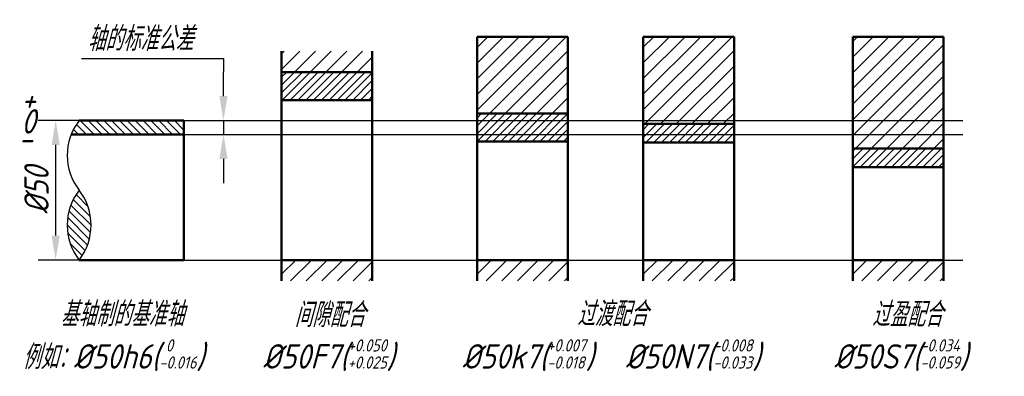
# Model space of a CAD drawing. Header units: millimetres. Extents: x 87 to 228, y 101 to 152.
import ezdxf

# ---------------------------------------------------------------- set-up
doc = ezdxf.new("R2010")
doc.units = ezdxf.units.MM
doc.header["$LTSCALE"] = 0.5
for name, color, linetype in [('剖面线层', 7, 'Continuous'), ('尺寸层', 221, 'Continuous'), ('细实线层', 7, 'Continuous')]:
    doc.layers.add(name, color=color, linetype=linetype)
doc.layers.add('文字层', color=227, linetype='Continuous', lineweight=20)
doc.layers.add('粗实线层', color=1, linetype='Continuous', lineweight=50)
doc.styles.add('工程字体（斜）', font='gbeitc.shx', dxfattribs={"bigfont": 'gbcbig.shx'})
doc.styles.add('工程斜体', font='gbeitc.shx', dxfattribs={"bigfont": 'gbcbig.shx'})
doc.dimstyles.new('gb35', dxfattribs={"dimtxt": 3.5, "dimasz": 3.5, "dimexe": 2.5, "dimexo": 0, "dimgap": 1, "dimtad": 1, "dimdsep": 46, "dimtxsty": '工程字体（斜）', "dimcen": 0, "dimadec": 0, "dimazin": 0, "dimtfac": 1, "dimtmove": 0, "dimatfit": 3, "dimfxl": 0, "dimarcsym": 0})
doc.dimstyles.new('直径加引线', dxfattribs={"dimtxt": 3.5, "dimasz": 3.5, "dimexe": 2.5, "dimexo": 0, "dimgap": 1, "dimtad": 1, "dimtoh": 1, "dimdsep": 46, "dimtxsty": '工程字体（斜）', "dimcen": 0, "dimadec": 0, "dimazin": 0, "dimtfac": 1, "dimtmove": 1, "dimatfit": 3, "dimfxl": 0, "dimarcsym": 0})
pattern_1 = [(45, (-95.2431, -114.8096), (-1.122532, 1.122532), [])]
pattern_2 = [(45, (-98.4259, -114.8096), (-1.122532, 1.122532), [])]

# ---------------------------------------------------------------- blocks, each defined once
blk = doc.blocks.new('*D13')
at = {"layer": 'Defpoints', "color": 0, "ltscale": 0.5}
for p in [(110.24, 137.94), (110.24, 135.94), (115.92, 135.94)]:
    blk.add_point(p, dxfattribs=at)
at = {"layer": '尺寸层', "color": 0, "lineweight": -2, "ltscale": 0.5}
for p, q in [((95.56, 146.82), (115.92, 146.82)), ((115.92, 146.82), (115.92, 144.94)), ((115.92, 141.44), (115.92, 144.94)), ((110.24, 137.94), (118.42, 137.94)), ((115.92, 137.94), (115.92, 135.94)), ((110.24, 135.94), (118.42, 135.94)), ((115.92, 132.44), (115.92, 128.94))]:
    blk.add_line(p, q, dxfattribs=at)
at = {"layer": '尺寸层', "color": 0, "ltscale": 0.5}
for points in [[(115.34, 141.44), (116.5, 141.44), (115.92, 137.94)], [(115.34, 132.44), (116.5, 132.44), (115.92, 135.94)]]:
    blk.add_solid(points, dxfattribs=at)
at = {"layer": '尺寸层', "color": 0, "ltscale": 0.5, "insert": (103.99, 149.66), "char_height": 3.5, "attachment_point": 5, "style": '工程字体（斜）'}
blk.add_mtext('轴的标准公差', dxfattribs=at)
blk = doc.blocks.new('*D14')
at = {"layer": 'Defpoints', "color": 0, "ltscale": 0.5}
for p in [(95.24, 137.94), (91.88, 117.94), (95.24, 117.94)]:
    blk.add_point(p, dxfattribs=at)
at = {"layer": '尺寸层', "color": 0, "lineweight": -2, "ltscale": 0.5}
for p, q in [((95.24, 137.94), (89.38, 137.94)), ((91.88, 134.44), (91.88, 121.44)), ((95.24, 117.94), (89.38, 117.94))]:
    blk.add_line(p, q, dxfattribs=at)
at = {"layer": '尺寸层', "color": 0, "ltscale": 0.5}
for points in [[(91.3, 134.44), (92.47, 134.44), (91.88, 137.94)], [(91.3, 121.44), (92.47, 121.44), (91.88, 117.94)]]:
    blk.add_solid(points, dxfattribs=at)
at = {"layer": '尺寸层', "color": 0, "ltscale": 0.5, "insert": (89.13, 127.94), "char_height": 3.5, "attachment_point": 5, "rotation": 90, "style": '工程字体（斜）'}
blk.add_mtext('%%c50', dxfattribs=at)
blk = doc.blocks.new('fg')
at = {"layer": '剖面线层', "ltscale": 0.5}
h = blk.add_hatch(dxfattribs=at)
h.set_pattern_fill('ANSI31', scale=0.5, style=0)
h.set_pattern_definition(pattern_1)
h.paths.add_polyline_path([(57, 22), (57, 11), (70, 11), (70, 22)])
h = blk.add_hatch(dxfattribs=at)
h.set_pattern_fill('ANSI31', scale=0.5, style=0)
h.set_pattern_definition(pattern_2)
h.paths.add_polyline_path([(80.817, 22), (80.817, 10), (93.817, 10), (93.817, 22)])
h.paths.add_polyline_path([(80.817, 10), (80.817, 9.5), (93.817, 9.5), (93.817, 10)])
h = blk.add_hatch(dxfattribs=at)
h.set_pattern_fill('ANSI31', scale=0.5, style=0)
h.set_pattern_definition(pattern_2)
h.paths.add_polyline_path([(110.817, 22), (110.817, 10), (123.817, 10), (123.817, 22)])
h.paths.add_polyline_path([(123.817, 8), (123.817, 10), (110.817, 10), (110.817, 8)])
h.paths.add_polyline_path([(110.817, 8), (110.817, 6), (123.817, 6), (123.817, 8)])
h = blk.add_hatch(dxfattribs=at)
h.set_pattern_fill('ANSI31', scale=0.5, style=0)
h.set_pattern_definition([(45, (-95.2431, -116.8706), (-1.122532, 1.122532), [])])
h.paths.add_polyline_path([(42, 16.939), (42, 19.939), (29, 19.939), (29, 16.939)])
h = blk.add_hatch(dxfattribs=at)
h.set_pattern_fill('ANSI31', scale=0.25, style=0)
h.set_pattern_definition([(45, (-95.2431, -116.8706), (-0.561266, 0.561266), [])])
h.paths.add_polyline_path([(29, 16.939), (29, 12.939), (42, 12.939), (42, 16.939)])
h = blk.add_hatch(dxfattribs=at)
h.set_pattern_fill('ANSI31', scale=0.25, angle=90, style=0)
h.set_pattern_definition([(135, (-95.2431, -114.8096), (-0.561266, -0.561266), [])])
h.paths.add_polyline_path([(15, 8), (15, 10), (0, 10, 0.0708293), (-1.139, 8)])
h.paths.add_polyline_path([(0, 0, 0.3420262), (0, -10, 0.3420262)])
h = blk.add_hatch(dxfattribs=at)
h.set_pattern_fill('ANSI31', scale=0.25, style=0)
h.set_pattern_definition([(45, (-95.2431, -114.8096), (-0.561266, 0.561266), [])])
h.paths.add_polyline_path([(70, 10), (70, 11), (57, 11), (57, 10)])
h.paths.add_polyline_path([(57, 10), (57, 8), (70, 8), (70, 10)])
h.paths.add_polyline_path([(70, 7), (70, 8), (57, 8), (57, 7)])
h = blk.add_hatch(dxfattribs=at)
h.set_pattern_fill('ANSI31', scale=0.25, style=0)
h.set_pattern_definition([(45, (-95.2431, -127.9417), (-0.561266, 0.561266), [])])
h.paths.add_polyline_path([(93.817, 8), (80.817, 8), (80.817, 6.827), (93.817, 6.827)])
h.paths.add_polyline_path([(93.817, 9.5), (80.817, 9.5), (80.817, 8), (93.817, 8)])
h = blk.add_hatch(dxfattribs=at)
h.set_pattern_fill('ANSI31', scale=0.25, style=0)
h.set_pattern_definition([(45, (-98.42586, -114.8096), (-0.561266, 0.561266), [])])
h.paths.add_polyline_path([(123.817, 3.327), (123.817, 6), (110.817, 6), (110.817, 3.327)])
h = blk.add_hatch(dxfattribs=at)
h.set_pattern_fill('ANSI31', scale=0.5, style=0)
h.set_pattern_definition(pattern_1)
h.paths.add_polyline_path([(42, -10), (29, -10), (29, -13), (42, -13)])
h = blk.add_hatch(dxfattribs=at)
h.set_pattern_fill('ANSI31', scale=0.5, style=0)
h.set_pattern_definition([(45, (-67.2431, -114.8096), (-1.122532, 1.122532), [])])
h.paths.add_polyline_path([(70, -10), (57, -10), (57, -13), (70, -13)])
h = blk.add_hatch(dxfattribs=at)
h.set_pattern_fill('ANSI31', scale=0.5, style=0)
h.set_pattern_definition([(45, (-43.4259, -114.8096), (-1.122532, 1.122532), [])])
h.paths.add_polyline_path([(93.817, -10), (80.817, -10), (80.817, -13), (93.817, -13)])
h = blk.add_hatch(dxfattribs=at)
h.set_pattern_fill('ANSI31', scale=0.5, style=0)
h.set_pattern_definition([(45, (-13.4259, -114.8096), (-1.122532, 1.122532), [])])
h.paths.add_polyline_path([(123.817, -10), (110.817, -10), (110.817, -13), (123.817, -13)])
at = {"layer": '剖面线层', "color": 7, "ltscale": 0.5}
for p, q in [((15, 10), (126.599, 10)), ((15, 8), (126.599, 8)), ((0, -10), (126.599, -10))]:
    blk.add_line(p, q, dxfattribs=at)
at = {"layer": '粗实线层', "color": 7, "ltscale": 0.5}
for p, q in [((57, 22), (57, -13)), ((57, 22), (70, 22)), ((70, 22), (70, -13)), ((80.817, 22), (80.817, -13)), ((80.817, 22), (93.817, 22)), ((93.817, 22), (93.817, -13)), ((110.817, 22), (110.817, -13)), ((110.817, 22), (123.817, 22)), ((123.817, 22), (123.817, -13)), ((29, 19.939), (29, -13)), ((42, 19.939), (42, -13)), ((29, 16.939), (42, 16.939)), ((29, 12.939), (42, 12.939)), ((0, 10), (15, 10)), ((15, 10), (15, -10)), ((57, 11), (70, 11)), ((80.817, 9.5), (93.817, 9.5)), ((-1.139, 8), (15, 8)), ((57, 7), (70, 7)), ((80.817, 6.827), (93.817, 6.827)), ((110.817, 6), (123.817, 6)), ((110.817, 3.327), (123.817, 3.327)), ((15, -10), (0, -10)), ((29, -10), (42, -10)), ((57, -10), (70, -10)), ((80.817, -10), (93.817, -10)), ((110.817, -10), (123.817, -10))]:
    blk.add_line(p, q, dxfattribs=at)
at = {"layer": '细实线层', "color": 7, "ltscale": 0.5}
for centre, start, end in [((6.454, 5), 142.23594, 217.76406), ((6.454, -5), 142.23594, 217.76406), ((-6.454, -5), 322.23594, 37.76406)]:
    blk.add_arc(centre, 8.164, start, end, dxfattribs=at)
at = {"layer": '尺寸层', "color": 7, "ltscale": 0.5, "char_height": 3.5, "attachment_point": 5, "style": '工程字体（斜）'}
for s, insert in [('%%C50h6({\\H0.5x;\\S 0^ -0.016;})', (8.568, -23.642)), ('%%C50F7({\\H0.5x;\\S+0.050^ +0.025;})', (35.761, -23.642)), ('%%C50k7({\\H0.5x;\\S+0.007^ -0.018;})', (64.312, -23.642)), ('%%C50N7({\\H0.5x;\\S-0.008^ -0.033;})', (87.937, -23.642)), ('%%C50S7({\\H0.5x;\\S-0.034^ -0.059;})', (117.726, -23.642))]:
    blk.add_mtext(s, dxfattribs=dict(at, insert=insert))
at = {"layer": '文字层', "color": 7, "ltscale": 0.5, "char_height": 3.5, "attachment_point": 1, "style": '工程斜体'}
for s, insert, width in [('+', (-8.305, 14.79), 3.86603), ('0', (-8.305, 11.628), 3.86603), ('-', (-8.739, 9.142), 3.86603), ('基轴制的基准轴', (-2.676, -16.009), 19.00521), ('过渡配合', (71.314, -15.988), 17.97383), ('间隙配合', (30.838, -16.121), 17.97383), ('过盈配合', (113.559, -16.058), 17.97383), ('例如：', (-8.095, -22.155), 17.97383)]:
    blk.add_mtext(s, dxfattribs=dict(at, insert=insert, width=width))
at = {"layer": '尺寸层', "color": 7, "ltscale": 0.5}
dim = blk.add_linear_dim(base=(20.677, 8), p1=(15, 10), p2=(15, 8), angle=90, text='轴的标准公差', dimstyle='直径加引线', dxfattribs=at)
dim.commit()
dim.dimension.update_dxf_attribs({"geometry": '*D13', "text_midpoint": (19.038, 18.875), "dimtype": 128, "insert": (-95.243, -127.942)})
dim = blk.add_linear_dim(base=(-3.361, -10), p1=(0, 10), p2=(0, -10), angle=90, text='%%c50', dimstyle='gb35', dxfattribs=at)
dim.commit()
dim.dimension.update_dxf_attribs({"geometry": '*D14', "text_midpoint": (-6.111, 0), "insert": (-95.243, -127.942)})

msp = doc.modelspace()

# ---------------------------------------------------------------- block references
at = {"layer": '尺寸层', "color": 7}
msp.add_blockref('fg', (95.24, 127.94), dxfattribs=at)

doc.saveas('drawing.dxf')
